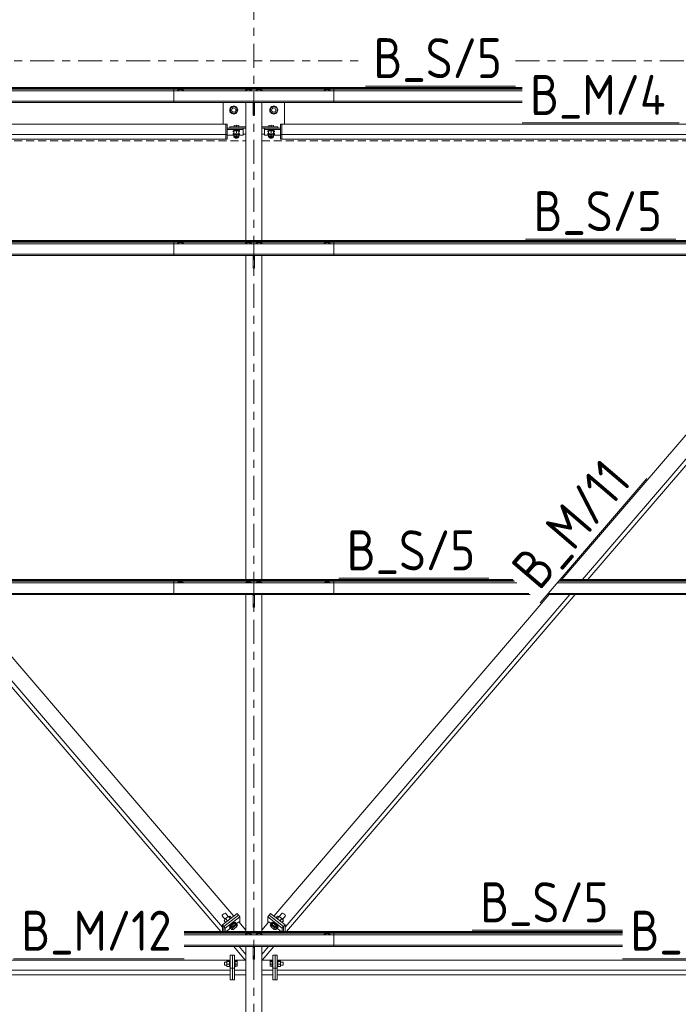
# Model space of a CAD drawing. Header units: millimetres. Extents: x 581 to 1768, y 561 to 1400.
# Tile 18 of 91: x 733 to 783, y 1082 to 1156. Entities that reach past the tile are written whole.
import ezdxf

# ---------------------------------------------------------------- set-up
doc = ezdxf.new("R2010")
doc.units = ezdxf.units.MM
doc.header["$LTSCALE"] = 0.6
for name, pattern in [('VERDECKT2', [1.5, 1, -0.5]), ('XKITLINE00', [0]), ('XKITLINE03', [6, 3, -1, 1, -1])]:
    doc.linetypes.add(name, pattern=pattern)
for name, color, linetype, lineweight in [('Bolt', 7, 'Continuous', 0), ('Part', 2, 'Continuous', 0), ('PartMark', 3, 'Continuous', 0), ('S-GRID', 1, 'Continuous', 0)]:
    doc.layers.add(name, color=color, linetype=linetype, lineweight=lineweight)
doc.styles.add('ISOCPEUR', font='ISOCPEUR.TTF')

msp = doc.modelspace()

# ---------------------------------------------------------------- linework, layer by layer
at = {"layer": 'Bolt', "color": 3, "linetype": 'XKITLINE00', "lineweight": 0}
for p, q in [((745.192, 1151.103), (745.083, 1151.047)), ((745.083, 1151.047), (745.083, 1151.013)), ((745.198, 1151.161), (745.182, 1151.143)), ((745.182, 1151.143), (745.182, 1151.098)), ((745.412, 1151.103), (745.192, 1151.103)), ((745.192, 1151.103), (745.192, 1151.013)), ((745.242, 1151.173), (745.198, 1151.161)), ((745.302, 1151.178), (745.242, 1151.173)), ((745.362, 1151.173), (745.302, 1151.178)), ((745.406, 1151.161), (745.362, 1151.173)), ((745.422, 1151.143), (745.406, 1151.161)), ((745.521, 1151.047), (745.412, 1151.103)), ((745.412, 1151.103), (745.412, 1151.013)), ((745.422, 1151.098), (745.422, 1151.143)), ((745.521, 1151.013), (745.521, 1151.047)), ((750.292, 1151.103), (750.183, 1151.047)), ((750.183, 1151.047), (750.183, 1151.013)), ((750.298, 1151.179), (750.282, 1151.162)), ((750.282, 1151.098), (750.282, 1151.162)), ((750.512, 1151.103), (750.292, 1151.103)), ((750.292, 1151.103), (750.292, 1151.013)), ((750.342, 1151.192), (750.298, 1151.179)), ((750.402, 1151.197), (750.342, 1151.192)), ((750.462, 1151.192), (750.402, 1151.197)), ((750.506, 1151.179), (750.462, 1151.192)), ((750.522, 1151.162), (750.506, 1151.179)), ((750.621, 1151.047), (750.512, 1151.103)), ((750.512, 1151.103), (750.512, 1151.013)), ((750.522, 1151.098), (750.522, 1151.162)), ((750.621, 1151.013), (750.621, 1151.047)), ((751.092, 1151.103), (750.983, 1151.047)), ((750.983, 1151.047), (750.983, 1151.013)), ((751.098, 1151.179), (751.082, 1151.162)), ((751.082, 1151.098), (751.082, 1151.162)), ((751.312, 1151.103), (751.092, 1151.103)), ((751.092, 1151.103), (751.092, 1151.013)), ((751.142, 1151.192), (751.098, 1151.179)), ((751.202, 1151.197), (751.142, 1151.192)), ((751.262, 1151.192), (751.202, 1151.197)), ((751.306, 1151.179), (751.262, 1151.192)), ((751.322, 1151.162), (751.306, 1151.179)), ((751.421, 1151.047), (751.312, 1151.103)), ((751.312, 1151.103), (751.312, 1151.013)), ((751.322, 1151.098), (751.322, 1151.162)), ((751.421, 1151.013), (751.421, 1151.047)), ((756.192, 1151.103), (756.083, 1151.047)), ((756.083, 1151.047), (756.083, 1151.013)), ((756.198, 1151.161), (756.182, 1151.143)), ((756.182, 1151.143), (756.182, 1151.098)), ((756.412, 1151.103), (756.192, 1151.103)), ((756.192, 1151.103), (756.192, 1151.013)), ((756.242, 1151.173), (756.198, 1151.161)), ((756.302, 1151.178), (756.242, 1151.173)), ((756.362, 1151.173), (756.302, 1151.178)), ((756.406, 1151.161), (756.362, 1151.173)), ((756.422, 1151.143), (756.406, 1151.161)), ((756.521, 1151.047), (756.412, 1151.103)), ((756.412, 1151.103), (756.412, 1151.013)), ((756.422, 1151.098), (756.422, 1151.143)), ((756.521, 1151.013), (756.521, 1151.047)), ((749.302, 1149.843), (749.062, 1149.704)), ((749.542, 1149.704), (749.302, 1149.843)), ((750.298, 1150.138), (750.291, 1150.141)), ((750.506, 1150.138), (750.298, 1150.138)), ((750.512, 1150.141), (750.506, 1150.138)), ((751.098, 1150.138), (751.091, 1150.141)), ((751.306, 1150.138), (751.098, 1150.138)), ((751.312, 1150.141), (751.306, 1150.138)), ((752.302, 1149.843), (752.062, 1149.704)), ((752.542, 1149.704), (752.302, 1149.843)), ((749.062, 1149.704), (749.062, 1149.427)), ((749.062, 1149.427), (749.302, 1149.288)), ((749.302, 1149.288), (749.542, 1149.427)), ((749.542, 1149.427), (749.542, 1149.704)), ((752.062, 1149.704), (752.062, 1149.427)), ((752.062, 1149.427), (752.302, 1149.288)), ((752.302, 1149.288), (752.542, 1149.427)), ((752.542, 1149.427), (752.542, 1149.704)), ((749.502, 1148.442), (749.322, 1148.412)), ((749.322, 1148.307), (749.322, 1148.412)), ((749.502, 1148.308), (749.502, 1148.442)), ((749.502, 1148.442), (749.682, 1148.412)), ((749.682, 1148.307), (749.682, 1148.412)), ((752.102, 1148.442), (751.922, 1148.412)), ((751.922, 1148.307), (751.922, 1148.412)), ((752.102, 1148.308), (752.102, 1148.442)), ((752.282, 1148.412), (752.102, 1148.442)), ((752.282, 1148.307), (752.282, 1148.412)), ((749.294, 1148.034), (749.262, 1147.999)), ((749.262, 1147.951), (749.262, 1147.999)), ((749.262, 1147.951), (749.294, 1147.986)), ((749.294, 1147.916), (749.262, 1147.951)), ((749.294, 1147.829), (749.262, 1147.794)), ((749.262, 1147.746), (749.262, 1147.794)), ((749.262, 1147.746), (749.294, 1147.781)), ((749.294, 1147.711), (749.262, 1147.746)), ((749.382, 1148.059), (749.294, 1148.034)), ((749.294, 1147.986), (749.382, 1148.012)), ((749.312, 1147.911), (749.294, 1147.916)), ((749.312, 1147.834), (749.294, 1147.829)), ((749.294, 1147.781), (749.312, 1147.787)), ((749.312, 1147.706), (749.294, 1147.711)), ((749.502, 1148.015), (749.312, 1147.983)), ((749.312, 1147.983), (749.312, 1147.523)), ((749.312, 1147.792), (749.502, 1147.824)), ((749.312, 1147.728), (749.382, 1147.716)), ((749.312, 1147.587), (749.502, 1147.619)), ((749.502, 1148.069), (749.382, 1148.059)), ((749.382, 1148.012), (749.502, 1148.021)), ((749.382, 1147.702), (749.382, 1147.76)), ((749.382, 1147.702), (749.398, 1147.72)), ((749.398, 1147.685), (749.382, 1147.702)), ((749.398, 1147.72), (749.442, 1147.733)), ((749.442, 1147.672), (749.398, 1147.685)), ((749.442, 1147.733), (749.502, 1147.737)), ((749.502, 1147.667), (749.442, 1147.672)), ((749.489, 1148.307), (749.502, 1148.308)), ((749.502, 1148.308), (749.515, 1148.307)), ((749.622, 1148.059), (749.502, 1148.069)), ((749.502, 1148.021), (749.622, 1148.012)), ((749.502, 1147.824), (749.502, 1148.015)), ((749.502, 1148.015), (749.692, 1147.983)), ((749.692, 1147.792), (749.502, 1147.824)), ((749.502, 1147.737), (749.562, 1147.733)), ((749.562, 1147.672), (749.502, 1147.667)), ((749.502, 1147.619), (749.502, 1147.667)), ((749.692, 1147.587), (749.502, 1147.619)), ((749.562, 1147.733), (749.606, 1147.72)), ((749.606, 1147.685), (749.562, 1147.672)), ((749.606, 1147.72), (749.622, 1147.702)), ((749.622, 1147.702), (749.606, 1147.685)), ((749.71, 1148.034), (749.622, 1148.059)), ((749.622, 1148.012), (749.71, 1147.986)), ((749.622, 1147.702), (749.622, 1147.76)), ((749.622, 1147.716), (749.692, 1147.728)), ((749.692, 1147.728), (749.692, 1147.983)), ((749.71, 1147.916), (749.692, 1147.911)), ((749.71, 1147.829), (749.692, 1147.834)), ((749.692, 1147.787), (749.71, 1147.781)), ((749.692, 1147.523), (749.692, 1147.728)), ((749.71, 1147.711), (749.692, 1147.706)), ((749.742, 1147.999), (749.71, 1148.034)), ((749.71, 1147.986), (749.742, 1147.951)), ((749.742, 1147.951), (749.71, 1147.916)), ((749.742, 1147.794), (749.71, 1147.829)), ((749.71, 1147.781), (749.742, 1147.746)), ((749.742, 1147.746), (749.71, 1147.711)), ((749.742, 1147.951), (749.742, 1147.999)), ((749.742, 1147.746), (749.742, 1147.794)), ((751.894, 1148.034), (751.862, 1147.999)), ((751.862, 1147.951), (751.862, 1147.999)), ((751.862, 1147.951), (751.894, 1147.986)), ((751.894, 1147.916), (751.862, 1147.951)), ((751.894, 1147.829), (751.862, 1147.794)), ((751.862, 1147.746), (751.862, 1147.794)), ((751.862, 1147.746), (751.894, 1147.781)), ((751.894, 1147.711), (751.862, 1147.746)), ((751.982, 1148.059), (751.894, 1148.034)), ((751.894, 1147.986), (751.982, 1148.012)), ((751.912, 1147.911), (751.894, 1147.916)), ((751.912, 1147.834), (751.894, 1147.829)), ((751.894, 1147.781), (751.912, 1147.787)), ((751.912, 1147.706), (751.894, 1147.711)), ((752.102, 1148.015), (751.912, 1147.983)), ((751.912, 1147.983), (751.912, 1147.523)), ((752.102, 1147.824), (751.912, 1147.792)), ((751.912, 1147.728), (751.982, 1147.716)), ((752.102, 1147.619), (751.912, 1147.587)), ((752.102, 1148.069), (751.982, 1148.059)), ((751.982, 1148.012), (752.102, 1148.021)), ((751.982, 1147.702), (751.982, 1147.76)), ((751.982, 1147.702), (751.998, 1147.72)), ((751.998, 1147.685), (751.982, 1147.702)), ((751.998, 1147.72), (752.042, 1147.733)), ((752.042, 1147.672), (751.998, 1147.685)), ((752.042, 1147.733), (752.102, 1147.737)), ((752.102, 1147.667), (752.042, 1147.672)), ((752.102, 1148.308), (752.089, 1148.307)), ((752.115, 1148.307), (752.102, 1148.308)), ((752.222, 1148.059), (752.102, 1148.069)), ((752.102, 1148.021), (752.222, 1148.012)), ((752.102, 1147.824), (752.102, 1148.015)), ((752.292, 1147.983), (752.102, 1148.015)), ((752.292, 1147.792), (752.102, 1147.824)), ((752.102, 1147.737), (752.162, 1147.733)), ((752.162, 1147.672), (752.102, 1147.667)), ((752.102, 1147.619), (752.102, 1147.667)), ((752.292, 1147.587), (752.102, 1147.619)), ((752.162, 1147.733), (752.206, 1147.72)), ((752.206, 1147.685), (752.162, 1147.672)), ((752.206, 1147.72), (752.222, 1147.702)), ((752.222, 1147.702), (752.206, 1147.685)), ((752.31, 1148.034), (752.222, 1148.059)), ((752.222, 1148.012), (752.31, 1147.986)), ((752.222, 1147.702), (752.222, 1147.76)), ((752.222, 1147.716), (752.292, 1147.728)), ((752.292, 1147.728), (752.292, 1147.983)), ((752.31, 1147.916), (752.292, 1147.911)), ((752.31, 1147.829), (752.292, 1147.834)), ((752.292, 1147.787), (752.31, 1147.781)), ((752.292, 1147.523), (752.292, 1147.728)), ((752.31, 1147.711), (752.292, 1147.706)), ((752.342, 1147.999), (752.31, 1148.034)), ((752.31, 1147.986), (752.342, 1147.951)), ((752.342, 1147.951), (752.31, 1147.916)), ((752.342, 1147.794), (752.31, 1147.829)), ((752.31, 1147.781), (752.342, 1147.746)), ((752.342, 1147.746), (752.31, 1147.711)), ((752.342, 1147.951), (752.342, 1147.999)), ((752.342, 1147.746), (752.342, 1147.794)), ((749.312, 1147.523), (749.382, 1147.511)), ((749.382, 1147.498), (749.382, 1147.555)), ((749.382, 1147.498), (749.398, 1147.515)), ((749.398, 1147.48), (749.382, 1147.498)), ((749.398, 1147.515), (749.442, 1147.528)), ((749.442, 1147.467), (749.398, 1147.48)), ((749.442, 1147.528), (749.502, 1147.533)), ((749.502, 1147.462), (749.442, 1147.467)), ((749.502, 1147.533), (749.562, 1147.528)), ((749.562, 1147.467), (749.502, 1147.462)), ((749.562, 1147.528), (749.606, 1147.515)), ((749.606, 1147.48), (749.562, 1147.467)), ((749.606, 1147.515), (749.622, 1147.498)), ((749.622, 1147.498), (749.606, 1147.48)), ((749.622, 1147.498), (749.622, 1147.555)), ((749.622, 1147.511), (749.692, 1147.523)), ((751.912, 1147.523), (751.982, 1147.511)), ((751.982, 1147.498), (751.982, 1147.555)), ((751.982, 1147.498), (751.998, 1147.515)), ((751.998, 1147.48), (751.982, 1147.498)), ((751.998, 1147.515), (752.042, 1147.528)), ((752.042, 1147.467), (751.998, 1147.48)), ((752.042, 1147.528), (752.102, 1147.533)), ((752.102, 1147.462), (752.042, 1147.467)), ((752.102, 1147.533), (752.162, 1147.528)), ((752.162, 1147.467), (752.102, 1147.462)), ((752.162, 1147.528), (752.206, 1147.515)), ((752.206, 1147.48), (752.162, 1147.467)), ((752.206, 1147.515), (752.222, 1147.498)), ((752.222, 1147.498), (752.206, 1147.48)), ((752.222, 1147.498), (752.222, 1147.555)), ((752.222, 1147.511), (752.292, 1147.523)), ((745.192, 1139.628), (745.083, 1139.572)), ((745.083, 1139.572), (745.083, 1139.538)), ((745.198, 1139.685), (745.182, 1139.668)), ((745.182, 1139.668), (745.182, 1139.623)), ((745.412, 1139.628), (745.192, 1139.628)), ((745.192, 1139.628), (745.192, 1139.538)), ((745.242, 1139.698), (745.198, 1139.685)), ((745.302, 1139.703), (745.242, 1139.698)), ((745.362, 1139.698), (745.302, 1139.703)), ((745.406, 1139.685), (745.362, 1139.698)), ((745.422, 1139.668), (745.406, 1139.685)), ((745.521, 1139.572), (745.412, 1139.628)), ((745.412, 1139.628), (745.412, 1139.538)), ((745.422, 1139.623), (745.422, 1139.668)), ((745.521, 1139.538), (745.521, 1139.572)), ((750.292, 1139.627), (750.183, 1139.572)), ((750.183, 1139.572), (750.183, 1139.538)), ((750.298, 1139.704), (750.282, 1139.686)), ((750.282, 1139.622), (750.282, 1139.686)), ((750.512, 1139.627), (750.292, 1139.627)), ((750.292, 1139.627), (750.292, 1139.538)), ((750.342, 1139.717), (750.298, 1139.704)), ((750.402, 1139.721), (750.342, 1139.717)), ((750.462, 1139.717), (750.402, 1139.721)), ((750.506, 1139.704), (750.462, 1139.717)), ((750.522, 1139.686), (750.506, 1139.704)), ((750.621, 1139.572), (750.512, 1139.627)), ((750.512, 1139.627), (750.512, 1139.538)), ((750.522, 1139.622), (750.522, 1139.686)), ((750.621, 1139.538), (750.621, 1139.572)), ((751.092, 1139.627), (750.983, 1139.572)), ((750.983, 1139.572), (750.983, 1139.538)), ((751.098, 1139.704), (751.082, 1139.686)), ((751.082, 1139.622), (751.082, 1139.686)), ((751.312, 1139.627), (751.092, 1139.627)), ((751.092, 1139.627), (751.092, 1139.538)), ((751.142, 1139.717), (751.098, 1139.704)), ((751.202, 1139.721), (751.142, 1139.717)), ((751.262, 1139.717), (751.202, 1139.721)), ((751.306, 1139.704), (751.262, 1139.717)), ((751.322, 1139.686), (751.306, 1139.704)), ((751.421, 1139.572), (751.312, 1139.627)), ((751.312, 1139.627), (751.312, 1139.538)), ((751.322, 1139.622), (751.322, 1139.686)), ((751.421, 1139.538), (751.421, 1139.572)), ((756.192, 1139.628), (756.083, 1139.572)), ((756.083, 1139.572), (756.083, 1139.538)), ((756.198, 1139.685), (756.182, 1139.668)), ((756.182, 1139.668), (756.182, 1139.623)), ((756.412, 1139.628), (756.192, 1139.628)), ((756.192, 1139.628), (756.192, 1139.538)), ((756.242, 1139.698), (756.198, 1139.685)), ((756.302, 1139.703), (756.242, 1139.698)), ((756.362, 1139.698), (756.302, 1139.703)), ((756.406, 1139.685), (756.362, 1139.698)), ((756.422, 1139.668), (756.406, 1139.685)), ((756.521, 1139.572), (756.412, 1139.628)), ((756.412, 1139.628), (756.412, 1139.538)), ((756.422, 1139.623), (756.422, 1139.668)), ((756.521, 1139.538), (756.521, 1139.572)), ((750.298, 1138.662), (750.29, 1138.666)), ((750.506, 1138.662), (750.298, 1138.662)), ((750.513, 1138.666), (750.506, 1138.662)), ((751.098, 1138.662), (751.09, 1138.666)), ((751.306, 1138.662), (751.098, 1138.662)), ((751.313, 1138.666), (751.306, 1138.662)), ((745.192, 1114.19), (745.083, 1114.134)), ((745.083, 1114.134), (745.083, 1114.1)), ((745.198, 1114.248), (745.182, 1114.23)), ((745.182, 1114.23), (745.182, 1114.185)), ((745.412, 1114.19), (745.192, 1114.19)), ((745.192, 1114.19), (745.192, 1114.1)), ((745.242, 1114.261), (745.198, 1114.248)), ((745.302, 1114.265), (745.242, 1114.261)), ((745.362, 1114.261), (745.302, 1114.265)), ((745.406, 1114.248), (745.362, 1114.261)), ((745.422, 1114.23), (745.406, 1114.248)), ((745.521, 1114.134), (745.412, 1114.19)), ((745.412, 1114.19), (745.412, 1114.1)), ((745.422, 1114.185), (745.422, 1114.23)), ((745.521, 1114.1), (745.521, 1114.134)), ((750.292, 1114.19), (750.183, 1114.134)), ((750.183, 1114.134), (750.183, 1114.1)), ((750.298, 1114.266), (750.282, 1114.248)), ((750.282, 1114.184), (750.282, 1114.248)), ((750.512, 1114.19), (750.292, 1114.19)), ((750.292, 1114.19), (750.292, 1114.1)), ((750.342, 1114.279), (750.298, 1114.266)), ((750.402, 1114.284), (750.342, 1114.279)), ((750.462, 1114.279), (750.402, 1114.284)), ((750.506, 1114.266), (750.462, 1114.279)), ((750.522, 1114.248), (750.506, 1114.266)), ((750.621, 1114.134), (750.512, 1114.19)), ((750.512, 1114.19), (750.512, 1114.1)), ((750.522, 1114.184), (750.522, 1114.248)), ((750.621, 1114.1), (750.621, 1114.134)), ((751.092, 1114.19), (750.983, 1114.134)), ((750.983, 1114.134), (750.983, 1114.1)), ((751.098, 1114.266), (751.082, 1114.248)), ((751.082, 1114.184), (751.082, 1114.248)), ((751.312, 1114.19), (751.092, 1114.19)), ((751.092, 1114.19), (751.092, 1114.1)), ((751.142, 1114.279), (751.098, 1114.266)), ((751.202, 1114.284), (751.142, 1114.279)), ((751.262, 1114.279), (751.202, 1114.284)), ((751.306, 1114.266), (751.262, 1114.279)), ((751.322, 1114.248), (751.306, 1114.266)), ((751.421, 1114.134), (751.312, 1114.19)), ((751.312, 1114.19), (751.312, 1114.1)), ((751.322, 1114.184), (751.322, 1114.248)), ((751.421, 1114.1), (751.421, 1114.134)), ((756.192, 1114.19), (756.083, 1114.134)), ((756.083, 1114.134), (756.083, 1114.1)), ((756.198, 1114.248), (756.182, 1114.23)), ((756.182, 1114.23), (756.182, 1114.185)), ((756.412, 1114.19), (756.192, 1114.19)), ((756.192, 1114.19), (756.192, 1114.1)), ((756.242, 1114.261), (756.198, 1114.248)), ((756.302, 1114.265), (756.242, 1114.261)), ((756.362, 1114.261), (756.302, 1114.265)), ((756.406, 1114.248), (756.362, 1114.261)), ((756.422, 1114.23), (756.406, 1114.248)), ((756.521, 1114.134), (756.412, 1114.19)), ((756.412, 1114.19), (756.412, 1114.1)), ((756.422, 1114.185), (756.422, 1114.23)), ((756.521, 1114.1), (756.521, 1114.134)), ((750.298, 1113.224), (750.29, 1113.228)), ((750.506, 1113.224), (750.298, 1113.224)), ((750.513, 1113.228), (750.506, 1113.224)), ((751.098, 1113.224), (751.09, 1113.228)), ((751.306, 1113.224), (751.098, 1113.224)), ((751.313, 1113.228), (751.306, 1113.224)), ((748.547, 1089.278), (748.485, 1089.223)), ((748.609, 1089.32), (748.547, 1089.278)), ((748.654, 1089.339), (748.609, 1089.32)), ((748.671, 1089.328), (748.654, 1089.339)), ((748.888, 1089.074), (748.671, 1089.328)), ((752.716, 1089.074), (752.933, 1089.328)), ((752.95, 1089.339), (752.933, 1089.328)), ((752.995, 1089.32), (752.95, 1089.339)), ((753.057, 1089.278), (752.995, 1089.32)), ((753.119, 1089.223), (753.057, 1089.278)), ((748.44, 1089.171), (748.423, 1089.134)), ((748.654, 1088.865), (748.423, 1089.134)), ((748.485, 1089.223), (748.44, 1089.171)), ((748.693, 1088.921), (748.586, 1088.767)), ((748.586, 1088.767), (748.698, 1088.636)), ((748.907, 1089.089), (748.693, 1088.921)), ((748.693, 1088.921), (748.842, 1088.748)), ((749.015, 1089.103), (748.907, 1089.089)), ((748.907, 1089.089), (749.056, 1088.915)), ((749.127, 1088.971), (749.015, 1089.103)), ((749.205, 1088.549), (749.089, 1088.447)), ((749.351, 1088.571), (749.136, 1088.403)), ((749.322, 1088.628), (749.205, 1088.549)), ((749.243, 1088.505), (749.36, 1088.584)), ((749.407, 1088.663), (749.322, 1088.628)), ((749.458, 1088.585), (749.351, 1088.571)), ((749.351, 1088.571), (749.477, 1088.423)), ((749.36, 1088.584), (749.445, 1088.618)), ((749.438, 1088.643), (749.407, 1088.663)), ((749.476, 1088.599), (749.438, 1088.643)), ((749.445, 1088.618), (749.476, 1088.599)), ((749.458, 1088.585), (749.585, 1088.437)), ((749.465, 1088.576), (749.476, 1088.599)), ((752.146, 1088.585), (752.019, 1088.437)), ((752.253, 1088.571), (752.126, 1088.423)), ((752.128, 1088.599), (752.166, 1088.643)), ((752.128, 1088.599), (752.159, 1088.618)), ((752.138, 1088.576), (752.128, 1088.599)), ((752.253, 1088.571), (752.146, 1088.585)), ((752.159, 1088.618), (752.244, 1088.584)), ((752.197, 1088.663), (752.166, 1088.643)), ((752.282, 1088.628), (752.197, 1088.663)), ((752.244, 1088.584), (752.36, 1088.505)), ((752.467, 1088.403), (752.253, 1088.571)), ((752.398, 1088.549), (752.282, 1088.628)), ((752.514, 1088.447), (752.398, 1088.549)), ((752.589, 1089.103), (752.476, 1088.971)), ((752.696, 1089.089), (752.548, 1088.915)), ((752.696, 1089.089), (752.589, 1089.103)), ((752.911, 1088.921), (752.696, 1089.089)), ((752.911, 1088.921), (752.762, 1088.748)), ((752.905, 1088.636), (753.018, 1088.767)), ((753.018, 1088.767), (752.911, 1088.921)), ((752.95, 1088.865), (753.181, 1089.134)), ((753.164, 1089.171), (753.119, 1089.223)), ((753.181, 1089.134), (753.164, 1089.171)), ((749.004, 1088.348), (748.973, 1088.28)), ((749.011, 1088.235), (748.973, 1088.28)), ((749.089, 1088.447), (749.004, 1088.348)), ((749.011, 1088.235), (749.042, 1088.304)), ((749.042, 1088.216), (749.011, 1088.235)), ((749.136, 1088.403), (749.029, 1088.249)), ((749.029, 1088.249), (749.156, 1088.101)), ((749.042, 1088.304), (749.127, 1088.402)), ((749.054, 1088.22), (749.042, 1088.216)), ((749.127, 1088.402), (749.243, 1088.505)), ((749.136, 1088.403), (749.263, 1088.255)), ((749.156, 1088.101), (749.263, 1088.255)), ((749.263, 1088.115), (749.156, 1088.101)), ((749.263, 1088.255), (749.477, 1088.423)), ((749.477, 1088.283), (749.263, 1088.115)), ((749.585, 1088.437), (749.477, 1088.283)), ((749.477, 1088.423), (749.585, 1088.437)), ((750.292, 1087.796), (750.183, 1087.74)), ((750.298, 1087.872), (750.282, 1087.855)), ((750.282, 1087.791), (750.282, 1087.855)), ((750.512, 1087.796), (750.292, 1087.796)), ((750.292, 1087.796), (750.292, 1087.706)), ((750.342, 1087.885), (750.298, 1087.872)), ((750.402, 1087.89), (750.342, 1087.885)), ((750.462, 1087.885), (750.402, 1087.89)), ((750.506, 1087.872), (750.462, 1087.885)), ((750.522, 1087.855), (750.506, 1087.872)), ((750.621, 1087.74), (750.512, 1087.796)), ((750.512, 1087.796), (750.512, 1087.706)), ((750.522, 1087.791), (750.522, 1087.855)), ((751.092, 1087.796), (750.983, 1087.74)), ((751.098, 1087.872), (751.082, 1087.855)), ((751.082, 1087.791), (751.082, 1087.855)), ((751.312, 1087.796), (751.092, 1087.796)), ((751.092, 1087.796), (751.092, 1087.706)), ((751.142, 1087.885), (751.098, 1087.872)), ((751.202, 1087.89), (751.142, 1087.885)), ((751.262, 1087.885), (751.202, 1087.89)), ((751.306, 1087.872), (751.262, 1087.885)), ((751.322, 1087.855), (751.306, 1087.872)), ((751.421, 1087.74), (751.312, 1087.796)), ((751.312, 1087.796), (751.312, 1087.706)), ((751.322, 1087.791), (751.322, 1087.855)), ((752.126, 1088.283), (752.019, 1088.437)), ((752.019, 1088.437), (752.126, 1088.423)), ((752.126, 1088.423), (752.341, 1088.255)), ((752.341, 1088.115), (752.126, 1088.283)), ((752.467, 1088.403), (752.341, 1088.255)), ((752.341, 1088.255), (752.448, 1088.101)), ((752.448, 1088.101), (752.341, 1088.115)), ((752.36, 1088.505), (752.476, 1088.402)), ((752.575, 1088.249), (752.448, 1088.101)), ((752.575, 1088.249), (752.467, 1088.403)), ((752.476, 1088.402), (752.561, 1088.304)), ((752.599, 1088.348), (752.514, 1088.447)), ((752.561, 1088.216), (752.55, 1088.22)), ((752.561, 1088.304), (752.592, 1088.235)), ((752.592, 1088.235), (752.561, 1088.216)), ((752.592, 1088.235), (752.63, 1088.28)), ((752.63, 1088.28), (752.599, 1088.348)), ((756.192, 1087.796), (756.083, 1087.74)), ((756.198, 1087.854), (756.182, 1087.836)), ((756.182, 1087.836), (756.182, 1087.791)), ((756.412, 1087.796), (756.192, 1087.796)), ((756.192, 1087.796), (756.192, 1087.706)), ((756.242, 1087.867), (756.198, 1087.854)), ((756.302, 1087.871), (756.242, 1087.867)), ((756.362, 1087.867), (756.302, 1087.871)), ((756.406, 1087.854), (756.362, 1087.867)), ((756.422, 1087.836), (756.406, 1087.854)), ((756.521, 1087.74), (756.412, 1087.796)), ((756.412, 1087.796), (756.412, 1087.706)), ((756.422, 1087.791), (756.422, 1087.836)), ((750.183, 1087.74), (750.183, 1087.706)), ((750.621, 1087.706), (750.621, 1087.74)), ((750.983, 1087.74), (750.983, 1087.706)), ((751.421, 1087.706), (751.421, 1087.74)), ((756.083, 1087.74), (756.083, 1087.706)), ((756.521, 1087.706), (756.521, 1087.74)), ((750.298, 1086.831), (750.291, 1086.834)), ((750.506, 1086.831), (750.298, 1086.831)), ((750.512, 1086.834), (750.506, 1086.831)), ((751.098, 1086.831), (751.091, 1086.834)), ((751.306, 1086.831), (751.098, 1086.831)), ((751.312, 1086.834), (751.306, 1086.831)), ((748.612, 1085.669), (748.612, 1085.435)), ((748.612, 1085.669), (748.792, 1085.669)), ((748.792, 1085.762), (748.792, 1085.342)), ((748.792, 1085.762), (748.992, 1085.762)), ((748.792, 1085.712), (748.992, 1085.712)), ((748.992, 1085.786), (748.992, 1085.318)), ((748.992, 1085.786), (749.042, 1085.786)), ((749.362, 1085.786), (749.412, 1085.786)), ((749.412, 1085.322), (749.412, 1085.786)), ((749.412, 1085.751), (749.562, 1085.751)), ((749.412, 1085.704), (749.562, 1085.704)), ((749.562, 1085.751), (749.562, 1085.353)), ((752.042, 1085.751), (752.192, 1085.751)), ((752.042, 1085.353), (752.042, 1085.751)), ((752.042, 1085.704), (752.192, 1085.704)), ((752.192, 1085.322), (752.192, 1085.786)), ((752.192, 1085.786), (752.242, 1085.786)), ((752.562, 1085.786), (752.612, 1085.786)), ((752.612, 1085.322), (752.612, 1085.786)), ((752.812, 1085.762), (752.612, 1085.762)), ((752.612, 1085.712), (752.812, 1085.712)), ((752.812, 1085.342), (752.812, 1085.762)), ((752.812, 1085.669), (752.992, 1085.669)), ((752.992, 1085.437), (752.992, 1085.669)), ((748.612, 1085.435), (748.792, 1085.435)), ((748.792, 1085.502), (748.992, 1085.502)), ((748.792, 1085.342), (748.992, 1085.342)), ((748.992, 1085.318), (749.042, 1085.318)), ((749.362, 1085.318), (749.412, 1085.318)), ((749.412, 1085.505), (749.562, 1085.505)), ((749.412, 1085.353), (749.562, 1085.353)), ((749.412, 1085.318), (749.412, 1085.322)), ((752.042, 1085.505), (752.192, 1085.505)), ((752.192, 1085.353), (752.042, 1085.353)), ((752.192, 1085.318), (752.192, 1085.322)), ((752.192, 1085.318), (752.242, 1085.318)), ((752.562, 1085.318), (752.612, 1085.318)), ((752.612, 1085.502), (752.812, 1085.502)), ((752.612, 1085.342), (752.812, 1085.342)), ((752.612, 1085.318), (752.612, 1085.322)), ((752.812, 1085.435), (752.992, 1085.435)), ((752.992, 1085.435), (752.992, 1085.437))]:
    msp.add_line(p, q, dxfattribs=at)
for centre, radius, start, end in [((749.302, 1149.565), 0.3, 120, 300), ((749.302, 1149.565), 0.3, 300, 120), ((752.302, 1149.565), 0.3, 120, 300), ((752.302, 1149.565), 0.3, 300, 120), ((749.302, 1149.565), 0.16, 120, 300), ((749.302, 1149.565), 0.16, 300, 120), ((752.302, 1149.565), 0.16, 120, 300), ((752.302, 1149.565), 0.16, 300, 120)]:
    msp.add_arc(centre, radius, start, end, dxfattribs=at)
at = {"layer": 'Part', "color": 2, "linetype": 'XKITLINE00', "lineweight": 0}
for p, q in [((718.687, 1151.259), (756.802, 1151.259)), ((718.687, 1151.221), (756.802, 1151.221)), ((718.687, 1151.145), (756.802, 1151.145)), ((718.687, 1151.013), (756.802, 1151.013)), ((744.802, 1151.259), (744.802, 1150.141)), ((744.802, 1151.259), (770.917, 1151.259)), ((744.802, 1151.221), (770.917, 1151.221)), ((744.802, 1151.145), (770.917, 1151.145)), ((744.802, 1151.013), (770.917, 1151.013)), ((756.802, 1151.259), (756.802, 1150.141)), ((718.687, 1150.229), (756.802, 1150.229)), ((718.687, 1150.141), (756.802, 1150.141)), ((744.802, 1150.229), (770.917, 1150.229)), ((744.802, 1150.141), (770.917, 1150.141)), ((748.502, 1148.502), (748.502, 1150.141)), ((750.202, 1139.784), (750.202, 1150.141)), ((750.752, 1149.192), (750.752, 1150.141)), ((750.852, 1150.141), (750.852, 1149.192)), ((751.402, 1139.784), (751.402, 1150.141)), ((753.102, 1148.502), (753.102, 1150.141)), ((750.752, 1149.309), (750.852, 1149.309)), ((750.852, 1149.192), (750.752, 1149.192)), ((748.702, 1148.502), (700.902, 1148.502)), ((748.702, 1147.386), (748.702, 1148.502)), ((748.702, 1148.502), (748.702, 1147.386)), ((748.802, 1148.502), (748.702, 1148.502)), ((748.802, 1148.211), (748.802, 1148.502)), ((752.802, 1148.211), (752.802, 1148.502)), ((752.802, 1148.502), (752.902, 1148.502)), ((800.702, 1148.502), (752.902, 1148.502)), ((752.902, 1147.386), (752.902, 1148.502)), ((752.902, 1147.386), (752.902, 1148.502)), ((700.902, 1147.737), (748.702, 1147.737)), ((748.702, 1147.737), (748.802, 1147.737)), ((750.002, 1148.211), (748.802, 1148.211)), ((748.802, 1148.211), (748.802, 1148.072)), ((748.802, 1148.116), (750.002, 1148.116)), ((748.802, 1148.072), (748.802, 1147.386)), ((748.802, 1147.677), (750.002, 1147.677)), ((750.202, 1148.307), (749.002, 1148.307)), ((749.002, 1148.307), (749.002, 1148.211)), ((749.002, 1148.211), (750.202, 1148.211)), ((750.002, 1147.677), (750.002, 1148.211)), ((750.002, 1147.761), (750.202, 1147.761)), ((751.402, 1148.307), (752.602, 1148.307)), ((751.402, 1148.211), (752.602, 1148.211)), ((751.402, 1147.761), (751.602, 1147.761)), ((751.602, 1147.677), (751.602, 1148.211)), ((752.802, 1148.211), (751.602, 1148.211)), ((751.602, 1148.116), (752.802, 1148.116)), ((752.802, 1147.677), (751.602, 1147.677)), ((752.602, 1148.307), (752.602, 1148.211)), ((752.802, 1148.211), (752.802, 1148.072)), ((752.802, 1148.072), (752.802, 1147.386)), ((752.802, 1147.737), (752.902, 1147.737)), ((752.902, 1147.737), (800.702, 1147.737)), ((748.702, 1147.386), (700.902, 1147.386)), ((748.702, 1147.386), (748.802, 1147.386)), ((752.802, 1147.386), (752.902, 1147.386)), ((800.702, 1147.386), (752.902, 1147.386)), ((692.802, 1139.784), (756.802, 1139.784)), ((692.802, 1139.746), (756.802, 1139.746)), ((692.802, 1139.67), (756.802, 1139.67)), ((692.802, 1139.538), (756.802, 1139.538)), ((744.802, 1139.784), (744.802, 1138.666)), ((744.802, 1139.784), (808.802, 1139.784)), ((744.802, 1139.746), (808.802, 1139.746)), ((744.802, 1139.67), (808.802, 1139.67)), ((744.802, 1139.538), (808.802, 1139.538)), ((756.802, 1139.784), (756.802, 1138.666)), ((692.802, 1138.754), (756.802, 1138.754)), ((744.802, 1138.754), (808.802, 1138.754)), ((692.802, 1138.666), (756.802, 1138.666)), ((744.802, 1138.666), (808.802, 1138.666)), ((750.202, 1114.347), (750.202, 1138.666)), ((750.752, 1137.716), (750.752, 1138.666)), ((750.852, 1138.666), (750.852, 1137.716)), ((751.402, 1114.347), (751.402, 1138.666)), ((773.897, 1114.347), (794.706, 1138.666)), ((775.447, 1114.347), (796.256, 1138.666)), ((775.848, 1114.347), (796.657, 1138.666)), ((750.752, 1137.833), (750.852, 1137.833)), ((750.852, 1137.716), (750.752, 1137.716)), ((731.093, 1114.1), (756.802, 1114.1)), ((731.248, 1114.232), (756.802, 1114.232)), ((731.336, 1114.308), (756.802, 1114.308)), ((731.381, 1114.347), (756.802, 1114.347)), ((744.802, 1114.347), (744.802, 1113.228)), ((744.802, 1114.347), (770.223, 1114.347)), ((744.802, 1114.308), (770.267, 1114.308)), ((744.802, 1114.232), (770.356, 1114.232)), ((744.802, 1114.1), (770.511, 1114.1)), ((756.802, 1114.347), (756.802, 1113.228)), ((773.554, 1114.1), (808.802, 1114.1)), ((773.667, 1114.232), (808.802, 1114.232)), ((773.732, 1114.308), (808.802, 1114.308)), ((773.765, 1114.347), (808.802, 1114.347)), ((748.34, 1087.953), (726.713, 1113.228)), ((748.461, 1088.279), (727.113, 1113.228)), ((749.302, 1089.108), (728.664, 1113.228)), ((730.074, 1113.228), (756.802, 1113.228)), ((730.177, 1113.316), (756.802, 1113.316)), ((744.802, 1113.316), (771.427, 1113.316)), ((744.802, 1113.228), (771.53, 1113.228)), ((750.202, 1087.953), (750.202, 1113.228)), ((750.752, 1112.279), (750.752, 1113.228)), ((750.852, 1113.228), (750.852, 1112.279)), ((751.402, 1087.953), (751.402, 1113.228)), ((752.301, 1089.108), (772.94, 1113.228)), ((753.143, 1088.279), (774.491, 1113.228)), ((753.263, 1087.953), (774.891, 1113.228)), ((772.808, 1113.228), (808.802, 1113.228)), ((772.883, 1113.316), (808.802, 1113.316)), ((750.752, 1112.396), (750.852, 1112.396)), ((750.852, 1112.279), (750.752, 1112.279)), ((749.545, 1089.298), (748.461, 1088.45)), ((749.646, 1089.179), (749.545, 1089.298)), ((751.958, 1089.179), (752.059, 1089.298)), ((752.059, 1089.298), (753.143, 1088.45)), ((749.646, 1089.179), (748.562, 1088.331)), ((749.646, 1089.179), (748.562, 1088.331)), ((749.747, 1089.061), (748.664, 1088.213)), ((748.742, 1087.953), (749.67, 1088.679)), ((749.646, 1089.179), (749.747, 1089.061)), ((750.202, 1088.057), (749.67, 1088.679)), ((749.747, 1089.061), (749.747, 1088.588)), ((751.934, 1088.679), (751.402, 1088.057)), ((751.958, 1089.179), (751.856, 1089.061)), ((751.856, 1089.061), (752.94, 1088.213)), ((751.856, 1089.061), (751.856, 1088.588)), ((752.862, 1087.953), (751.934, 1088.679)), ((751.958, 1089.179), (753.041, 1088.331)), ((751.958, 1089.179), (753.041, 1088.331)), ((745.581, 1087.953), (756.802, 1087.953)), ((745.581, 1087.953), (778.441, 1087.953)), ((745.581, 1087.914), (756.802, 1087.914)), ((745.581, 1087.914), (778.441, 1087.914)), ((745.581, 1087.838), (756.802, 1087.838)), ((745.581, 1087.838), (778.441, 1087.838)), ((748.461, 1088.45), (748.562, 1088.331)), ((748.461, 1087.953), (748.461, 1088.45)), ((748.562, 1088.331), (748.664, 1088.213)), ((748.562, 1087.953), (748.562, 1088.331)), ((748.562, 1088.331), (748.562, 1087.953)), ((748.664, 1088.213), (748.664, 1087.953)), ((750.202, 1087.953), (750.202, 1088.057)), ((751.402, 1087.953), (751.402, 1088.057)), ((752.94, 1088.213), (753.041, 1088.331)), ((752.94, 1087.953), (752.94, 1088.213)), ((753.041, 1088.331), (753.143, 1088.45)), ((753.041, 1087.953), (753.041, 1088.331)), ((753.041, 1088.331), (753.041, 1087.953)), ((753.143, 1088.45), (753.143, 1087.953)), ((756.802, 1087.953), (756.802, 1086.834)), ((745.581, 1087.706), (756.802, 1087.706)), ((745.581, 1087.706), (778.441, 1087.706)), ((745.581, 1086.922), (756.802, 1086.922)), ((745.581, 1086.922), (778.441, 1086.922)), ((745.581, 1086.834), (756.802, 1086.834)), ((745.581, 1086.834), (778.441, 1086.834)), ((750.167, 1085.817), (749.297, 1086.834)), ((750.202, 1086.245), (749.697, 1086.834)), ((750.202, 1063.471), (750.202, 1086.834)), ((750.202, 1086.245), (750.202, 1086.834)), ((750.752, 1085.885), (750.752, 1086.834)), ((750.852, 1086.834), (750.852, 1085.885)), ((751.402, 1063.471), (751.402, 1086.834)), ((751.402, 1086.245), (751.906, 1086.834)), ((751.402, 1086.245), (751.402, 1086.834)), ((751.436, 1085.817), (752.307, 1086.834)), ((700.562, 1085.817), (749.042, 1085.817)), ((749.202, 1086.176), (749.042, 1086.176)), ((749.042, 1086.176), (749.042, 1084.343)), ((749.202, 1084.343), (749.202, 1086.176)), ((749.362, 1086.176), (749.202, 1086.176)), ((749.202, 1086.176), (749.202, 1084.343)), ((749.362, 1084.343), (749.362, 1086.176)), ((749.362, 1085.817), (750.202, 1085.817)), ((750.752, 1086.002), (750.852, 1086.002)), ((750.852, 1085.885), (750.752, 1085.885)), ((751.402, 1085.817), (752.242, 1085.817)), ((752.242, 1086.176), (752.242, 1084.343)), ((752.402, 1086.176), (752.242, 1086.176)), ((752.402, 1086.176), (752.402, 1084.343)), ((752.562, 1086.176), (752.402, 1086.176)), ((752.402, 1084.343), (752.402, 1086.176)), ((752.562, 1084.343), (752.562, 1086.176)), ((752.562, 1085.817), (801.042, 1085.817)), ((700.562, 1085.052), (749.042, 1085.052)), ((749.042, 1085.22), (749.202, 1085.22)), ((749.202, 1085.22), (749.362, 1085.22)), ((749.362, 1085.052), (750.202, 1085.052)), ((751.402, 1085.052), (752.242, 1085.052)), ((752.242, 1085.22), (752.402, 1085.22)), ((752.402, 1085.22), (752.562, 1085.22)), ((752.562, 1085.052), (801.042, 1085.052)), ((700.562, 1084.701), (749.042, 1084.701)), ((749.042, 1084.343), (749.202, 1084.343)), ((749.202, 1084.343), (749.362, 1084.343)), ((749.362, 1084.701), (750.202, 1084.701)), ((751.402, 1084.701), (752.242, 1084.701)), ((752.242, 1084.343), (752.402, 1084.343)), ((752.402, 1084.343), (752.562, 1084.343)), ((752.562, 1084.701), (801.042, 1084.701))]:
    msp.add_line(p, q, dxfattribs=at)
at = {"layer": 'Part', "color": 4, "linetype": 'VERDECKT2', "lineweight": 0}
for p, q in [((699.545, 1147.259), (750.202, 1147.259)), ((751.402, 1147.259), (802.059, 1147.259))]:
    msp.add_line(p, q, dxfattribs=at)
at = {"layer": 'PartMark', "color": 1, "linetype": 'XKITLINE00', "lineweight": 0}
for p, q in [((759.175, 1151.359), (770.429, 1151.359)), ((770.917, 1148.602), (782.687, 1148.602)), ((771.175, 1139.884), (782.429, 1139.884)), ((772.268, 1112.597), (780.255, 1121.932)), ((757.175, 1114.447), (768.429, 1114.447)), ((767.175, 1088.053), (778.429, 1088.053)), ((732.78, 1085.917), (745.581, 1085.917)), ((778.441, 1085.917), (791.243, 1085.917))]:
    msp.add_line(p, q, dxfattribs=at)
at = {"layer": 'S-GRID', "color": 1, "linetype": 'XKITLINE03', "lineweight": 0}
for p, q in [((750.802, 792.742), (750.802, 1171.539)), ((730.429, 1153.259), (759.175, 1153.259)), ((770.429, 1153.259), (823.432, 1153.259))]:
    msp.add_line(p, q, dxfattribs=at)

# ---------------------------------------------------------------- texts
at = {"layer": 'PartMark', "color": 1, "style": 'ISOCPEUR', "width": 0.85}
for s, p in [('B_S/5', (759.775, 1151.959)), ('B_M/4', (771.517, 1149.202)), ('B_S/5', (771.775, 1140.484)), ('B_S/5', (757.775, 1115.047)), ('B_S/5', (767.775, 1088.653)), ('B_M/12', (733.38, 1086.517)), ('B_M/12', (779.041, 1086.517))]:
    msp.add_text(s, height=3, dxfattribs=at).set_placement(p)
msp.add_text('B_M/11', height=3, rotation=49.44626, dxfattribs=at).set_placement((772.202, 1113.443))

doc.saveas('drawing.dxf')
